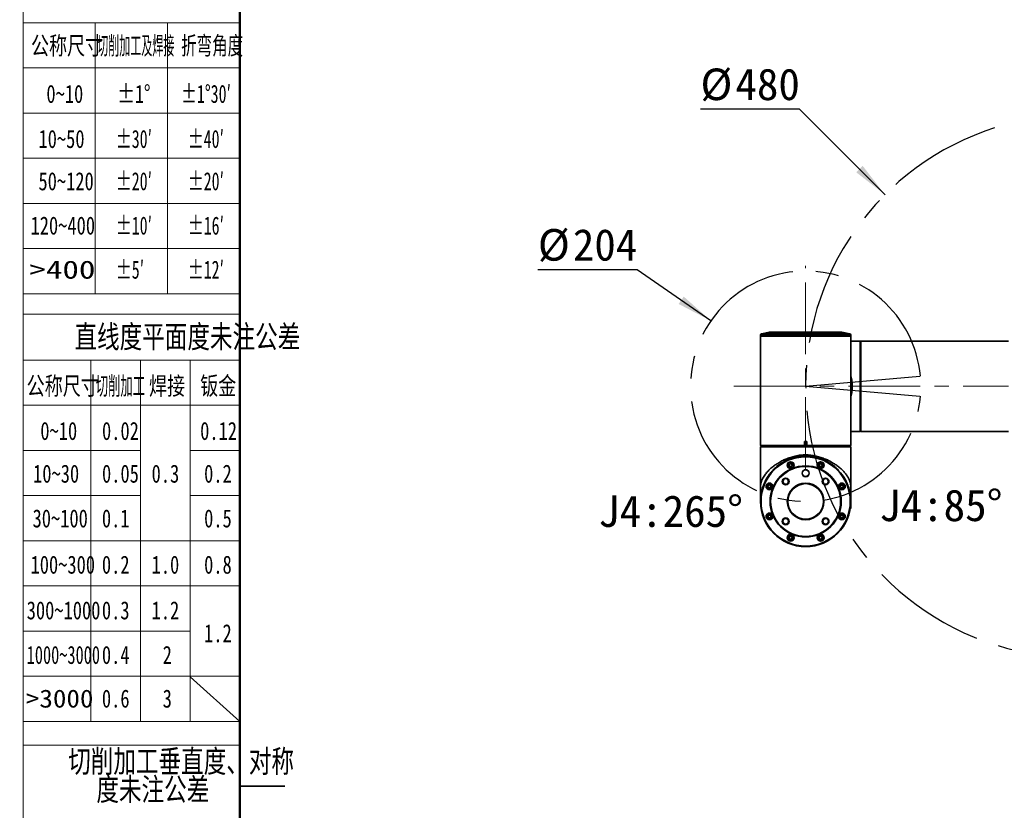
# Model space of a CAD drawing. Header units: millimetres. Extents: x -55 to 731, y 0 to 297.
# Tile 3 of 17: x 0 to 109, y 147 to 234. Entities that reach past the tile are written whole.
import ezdxf

# ---------------------------------------------------------------- set-up
doc = ezdxf.new("R2010")
doc.units = ezdxf.units.MM
doc.linetypes.add('CENTERX2', pattern=[20.32, 12.7, -2.54, 2.54, -2.54])
doc.layers.add('中心线层', color=6, linetype='CENTERX2', lineweight=25)
doc.layers.add('标注层', color=150, linetype='Continuous')
doc.styles.add('SLDTEXTSTYLE0', font='仿宋_GB2312')
doc.styles.add('SLDTEXTSTYLE10', font='HYSWLONGFANGSONG.TTF', dxfattribs={"width": 0.610825, "bigfont": 'bigfont'})
doc.styles.add('SLDTEXTSTYLE11', font='HYSWLONGFANGSONG.TTF', dxfattribs={"width": 1.790313})
doc.styles.add('SLDTEXTSTYLE12', font='HYSWLONGFANGSONG.TTF', dxfattribs={"width": 0.681959, "bigfont": 'bigfont'})
doc.styles.add('SLDTEXTSTYLE13', font='HYSWLONGFANGSONG.TTF', dxfattribs={"width": 0.884144})
doc.styles.add('SLDTEXTSTYLE3', font='HYSWLONGFANGSONG.TTF', dxfattribs={"bigfont": 'bigfont'})
doc.styles.add('SLDTEXTSTYLE4', font='HYSWLONGFANGSONG.TTF')
doc.styles.add('SLDTEXTSTYLE6', font='HYSWLONGFANGSONG.TTF', dxfattribs={"width": 0.968558})
doc.styles.add('SLDTEXTSTYLE8', font='HYSWLONGFANGSONG.TTF', dxfattribs={"width": 1.466704})
doc.styles.add('SLDTEXTSTYLE9', font='HYSWLONGFANGSONG.TTF', dxfattribs={"width": 0.858748, "bigfont": 'bigfont'})
doc.dimstyles.new('SLDDIMSTYLE0', dxfattribs={"dimtxt": 3.5, "dimasz": 4, "dimexe": 0, "dimexo": 0.0625, "dimgap": 0.875, "dimtad": 0, "dimtih": 1, "dimtoh": 1, "dimlfac": 8, "dimrnd": 1e-09, "dimzin": 12, "dimdsep": 46, "dimtxsty": 'SLDTEXTSTYLE0', "dimsah": 1, "dimcen": 0, "dimadec": 0, "dimazin": 3, "dimtfac": 1, "dimtdec": 3, "dimtofl": 0, "dimtmove": 0, "dimatfit": 3, "dimfxl": 0, "dimfrac": 2, "dimtolj": 1, "dimtzin": 12, "dimarcsym": 0})
doc.dimstyles.new('SLDDIMSTYLE1', dxfattribs={"dimtxt": 3.5, "dimasz": 4, "dimexe": 0, "dimexo": 0.0625, "dimgap": 0.875, "dimtad": 0, "dimtih": 1, "dimtoh": 1, "dimlfac": 8, "dimrnd": 1e-09, "dimzin": 12, "dimdsep": 46, "dimtxsty": 'SLDTEXTSTYLE0', "dimsah": 1, "dimcen": 0, "dimadec": 0, "dimazin": 3, "dimtfac": 1, "dimtdec": 3, "dimtofl": 0, "dimtmove": 0, "dimatfit": 3, "dimfxl": 0, "dimfrac": 2, "dimtolj": 1, "dimtzin": 12, "dimarcsym": 0})

# ---------------------------------------------------------------- blocks, each defined once
blk = doc.blocks.new('SW_NOTE_18')
at = {"layer": '标注层', "color": 0, "char_height": 2.5, "attachment_point": 2, "style": 'SLDTEXTSTYLE3'}
for s, insert in [('\\M+190D8\\M+18DED\\M+189C1\\M+18D48\\M+19082\\M+192BC\\M+19378\\M+18141对\\M+18FCC', (17.19, 3.22)), ('\\M+19378\\M+196A2\\M+1928D\\M+18CF6\\M+18DB7', (14.06, 0.11))]:
    blk.add_mtext(s, dxfattribs=dict(at, insert=insert))
blk = doc.blocks.new('_D_1')
at = {"layer": '标注层'}
for p, q in [((85.98, 224.42), (75, 224.42)), ((95.44, 214.96), (85.98, 224.42))]:
    blk.add_line(p, q, dxfattribs=at)
blk.add_solid([(95.44, 214.96), (92.96, 218.15), (92.25, 217.44)], dxfattribs=at)
at = {"layer": '标注层', "char_height": 3.5, "attachment_point": 1, "style": 'SLDTEXTSTYLE0'}
for s, insert in [('%%c', (75, 228.93)), ('480', (78.87, 228.93))]:
    blk.add_mtext(s, dxfattribs=dict(at, insert=insert))
blk = doc.blocks.new('_D_2')
at = {"layer": '标注层'}
for p, q in [((67.98, 206.65), (57, 206.65)), ((76.16, 201), (67.98, 206.65))]:
    blk.add_line(p, q, dxfattribs=at)
blk.add_solid([(76.16, 201), (73.15, 203.68), (72.59, 202.86)], dxfattribs=at)
at = {"layer": '标注层', "char_height": 3.5, "attachment_point": 1, "style": 'SLDTEXTSTYLE0'}
for s, insert in [('%%c', (57, 211.16)), ('204', (60.87, 211.16))]:
    blk.add_mtext(s, dxfattribs=dict(at, insert=insert))

msp = doc.modelspace()

# ---------------------------------------------------------------- linework, layer by layer
at = {"color": 7, "linetype": 'Continuous', "lineweight": 18}
msp.add_line((-0.0005, 297.3966), (-0.0005, 0.3966), dxfattribs=at)
at = {"color": 1, "linetype": 'Continuous', "lineweight": 18}
for p, q in [((-0.0005, 290.9894), (-0.0005, 0.3966)), ((7.993, 233.9946), (-0.0005, 233.9946)), ((7.993, 233.9946), (7.993, 203.9946)), ((7.993, 233.9946), (15.993, 233.9946)), ((15.993, 233.9946), (15.993, 203.9946)), ((15.993, 233.9946), (23.9959, 233.9946)), ((-0.0005, 228.9946), (23.9959, 228.9946)), ((-0.0005, 223.9946), (23.9959, 223.9946)), ((-0.0005, 218.9946), (23.9959, 218.9946)), ((-0.0005, 213.9946), (23.9959, 213.9946)), ((-0.0005, 208.9946), (23.9959, 208.9946)), ((-0.0005, 203.9946), (23.9959, 203.9946)), ((-0.0005, 201.7402), (23.9959, 201.7402)), ((7.4959, 196.6533), (-0.0005, 196.6533)), ((7.4959, 196.6533), (7.4959, 156.6533)), ((12.9959, 196.6533), (7.4959, 196.6533)), ((12.9959, 196.6533), (12.9959, 156.6533)), ((18.4959, 196.6533), (12.9959, 196.6533)), ((18.4959, 196.6533), (18.4959, 156.6533)), ((18.4959, 196.6533), (23.9959, 196.6533)), ((-0.0005, 191.6533), (23.9959, 191.6533)), ((-0.0005, 186.6533), (12.9959, 186.6533)), ((18.4959, 186.6533), (23.9959, 186.6533)), ((-0.0005, 181.6533), (12.9959, 181.6533)), ((18.4959, 181.6533), (23.9937, 181.6533)), ((-0.0005, 176.6533), (23.9959, 176.6533)), ((-0.0005, 171.6533), (23.9959, 171.6533)), ((-0.0048, 166.6533), (18.4959, 166.6533)), ((-0.0005, 161.6533), (23.9959, 161.6533)), ((18.4959, 161.5923), (23.9959, 156.6533)), ((-0.0005, 156.6533), (23.9959, 156.6533)), ((-0.0005, 154.0076), (23.9959, 154.0076))]:
    msp.add_line(p, q, dxfattribs=at)
at = {"color": 7, "linetype": 'Continuous', "lineweight": 50}
msp.add_line((23.9959, 5.9894), (23.9959, 290.9894), dxfattribs=at)
at = {"color": 7, "linetype": 'Continuous', "lineweight": 35}
for p, q in [((82.6291, 199.7467), (81.7472, 199.5483)), ((83.8382, 199.6828), (83.8404, 199.6758)), ((89.4635, 199.6738), (89.4622, 199.6827)), ((91.5521, 199.5483), (90.6702, 199.7467)), ((81.6497, 199.4264), (81.6497, 199.3139)), ((81.6497, 199.3139), (81.6497, 193.7514)), ((91.6497, 199.3139), (91.6497, 199.4264)), ((91.6497, 193.7514), (91.6497, 199.3139)), ((92.6868, 198.7514), (91.6497, 198.7514)), ((92.7493, 198.6889), (92.6868, 198.7514)), ((92.6868, 198.7514), (92.6868, 188.7529)), ((92.7497, 198.6889), (92.7493, 198.6889)), ((92.7493, 198.6889), (92.7493, 188.8153)), ((92.7497, 198.6889), (92.7497, 188.8153)), ((92.7747, 198.4389), (92.7497, 198.4389)), ((109.1247, 198.7514), (92.7747, 198.7514)), ((92.7747, 198.7514), (92.7747, 188.7514)), ((81.6497, 193.7514), (81.6497, 187.1892)), ((91.6497, 187.1892), (91.6497, 193.7514)), ((91.6497, 188.7514), (92.2747, 188.7514)), ((92.2747, 188.7514), (92.2747, 188.7529)), ((92.6868, 188.7529), (92.2747, 188.7529)), ((92.7103, 188.7764), (92.6868, 188.7529)), ((92.7103, 188.7764), (92.7493, 188.8153)), ((92.7493, 188.8153), (92.7497, 188.8153)), ((92.7497, 189.0639), (92.7747, 189.0639)), ((92.7747, 188.7514), (109.1247, 188.7514)), ((86.7753, 187.6264), (86.524, 187.6264)), ((86.524, 187.1892), (86.524, 187.6264)), ((86.524, 187.6264), (86.524, 187.1658)), ((86.7753, 187.6264), (86.7753, 187.1892)), ((86.7753, 187.1658), (86.7753, 187.6264)), ((81.6497, 187.1892), (81.7122, 187.1267)), ((81.6497, 187.1892), (86.524, 187.1892)), ((81.7122, 187.101), (81.6497, 187.0386)), ((81.6497, 187.0386), (81.6497, 181.0927)), ((81.7122, 187.1267), (81.7122, 187.1264)), ((81.7122, 187.1267), (86.5302, 187.1267)), ((81.7122, 187.1014), (81.7122, 187.101)), ((81.9622, 187.1264), (81.9622, 187.1014)), ((86.524, 187.1658), (86.524, 187.1892)), ((86.5302, 187.1267), (86.524, 187.1658)), ((86.5302, 187.1264), (86.5302, 187.1267)), ((86.7691, 187.1264), (86.5302, 187.1264)), ((86.7753, 187.1658), (86.7691, 187.1267)), ((86.7691, 187.1267), (86.7691, 187.1264)), ((91.5872, 187.1264), (86.7691, 187.1264)), ((86.7753, 187.1892), (91.6497, 187.1892)), ((86.7753, 187.1892), (86.7753, 187.1658)), ((91.3372, 187.1014), (91.3372, 187.1264)), ((91.5857, 187.101), (91.5857, 187.1014)), ((91.6247, 187.062), (91.5857, 187.101)), ((91.5872, 187.1267), (91.6497, 187.1892)), ((91.5872, 187.1264), (91.5872, 187.1267)), ((91.6481, 187.0386), (91.6247, 187.062)), ((91.6481, 186.6014), (91.6481, 187.0386)), ((91.6497, 186.6014), (91.6481, 186.6014)), ((91.6497, 181.4524), (91.6497, 186.6014)), ((85.9312, 185.9968), (85.8467, 185.9365)), ((86.0253, 186.0468), (86.0253, 185.9968)), ((87.2747, 185.9967), (87.2747, 186.0467)), ((87.4532, 185.9364), (87.3687, 185.9967)), ((84.8589, 185.141), (84.8137, 184.9664)), ((84.8137, 184.9664), (84.9424, 184.8399)), ((85.0328, 185.1892), (84.8589, 185.141)), ((84.9424, 184.8399), (85.1163, 184.8881)), ((85.1615, 185.0628), (85.0328, 185.1892)), ((85.1163, 184.8881), (85.1615, 185.0628)), ((88.3106, 185.1948), (88.1551, 185.1032)), ((88.1551, 185.1032), (88.1567, 184.9228)), ((88.1567, 184.9228), (88.3137, 184.8339)), ((88.4676, 185.1059), (88.3106, 185.1948)), ((88.3137, 184.8339), (88.4692, 184.9255)), ((88.4692, 184.9255), (88.4676, 185.1059)), ((82.5451, 182.8193), (82.4562, 182.6623)), ((82.4562, 182.6623), (82.5478, 182.5069)), ((82.7255, 182.8209), (82.5451, 182.8193)), ((82.5478, 182.5069), (82.7282, 182.5084)), ((82.8171, 182.6654), (82.7255, 182.8209)), ((82.7282, 182.5084), (82.8171, 182.6654)), ((90.6146, 182.8373), (90.4882, 182.7086)), ((90.4882, 182.7086), (90.5364, 182.5347)), ((90.5364, 182.5347), (90.7111, 182.4895)), ((90.7893, 182.7921), (90.6146, 182.8373)), ((90.7111, 182.4895), (90.8375, 182.6182)), ((90.8375, 182.6182), (90.7893, 182.7921)), ((81.6505, 181.0919), (81.6505, 181.0935)), ((81.651, 181.118), (81.651, 181.1156)), ((91.6451, 181.7198), (91.5848, 181.8043)), ((91.6488, 181.0936), (91.6488, 181.0921)), ((91.5847, 180.1979), (91.645, 180.2823)), ((82.5882, 179.5132), (82.4618, 179.3845)), ((82.4618, 179.3845), (82.51, 179.2106)), ((82.51, 179.2106), (82.6847, 179.1655)), ((82.7629, 179.468), (82.5882, 179.5132)), ((82.6847, 179.1655), (82.8111, 179.2941)), ((82.8111, 179.2941), (82.7629, 179.468)), ((90.5711, 179.4943), (90.4822, 179.3373)), ((90.4822, 179.3373), (90.5738, 179.1818)), ((90.7515, 179.4959), (90.5711, 179.4943)), ((90.5738, 179.1818), (90.7542, 179.1834)), ((90.8431, 179.3404), (90.7515, 179.4959)), ((90.7542, 179.1834), (90.8431, 179.3404)), ((84.9856, 177.1688), (84.8301, 177.0772)), ((84.8301, 177.0772), (84.8317, 176.8968)), ((84.8317, 176.8968), (84.9887, 176.8079)), ((85.1426, 177.0799), (84.9856, 177.1688)), ((84.9887, 176.8079), (85.1442, 176.8995)), ((85.1442, 176.8995), (85.1426, 177.0799)), ((88.183, 177.1146), (88.1378, 176.94)), ((88.1378, 176.94), (88.2665, 176.8135)), ((88.3569, 177.1628), (88.183, 177.1146)), ((88.2665, 176.8135), (88.4404, 176.8617)), ((88.4856, 177.0364), (88.3569, 177.1628)), ((88.4404, 176.8617), (88.4856, 177.0364)), ((28.9959, 149.4894), (23.9959, 149.4894))]:
    msp.add_line(p, q, dxfattribs=at)
at = {"color": 8, "linetype": 'Continuous', "lineweight": 35}
for p, q in [((90.6702, 199.7467), (89.4926, 199.7467)), ((81.651, 181.1197), (81.6505, 181.0959))]:
    msp.add_line(p, q, dxfattribs=at)
at = {"color": 8, "linetype": 'Continuous', "lineweight": 35, "flags": 128}
for points in [[(91.5521, 199.5483), (91.5507, 199.5483), (91.5174, 199.5483), (91.4401, 199.5483), (91.3193, 199.5483), (91.1563, 199.5483), (90.9524, 199.5483), (90.7096, 199.5483), (90.43, 199.5483), (90.1162, 199.5483), (89.771, 199.5483), (89.3975, 199.5483), (88.9991, 199.5483), (88.5795, 199.5483), (88.1424, 199.5483), (87.6917, 199.5483), (87.2317, 199.5483), (86.7663, 199.5483), (86.2999, 199.5483), (85.8367, 199.5483), (85.3808, 199.5483), (84.9364, 199.5483), (84.5076, 199.5483), (84.0981, 199.5483), (83.7117, 199.5483), (83.352, 199.5483), (83.0221, 199.5483), (82.7251, 199.5483), (82.4636, 199.5483), (82.24, 199.5483), (82.0563, 199.5483), (81.9143, 199.5483), (81.8151, 199.5483), (81.7597, 199.5483), (81.7472, 199.5483)], [(89.4926, 199.7467), (89.1799, 199.7467), (88.8394, 199.7467), (88.4749, 199.7467), (88.0905, 199.7467), (87.6902, 199.7467), (87.2786, 199.7467), (86.8601, 199.7467), (86.4392, 199.7467), (86.0207, 199.7467), (85.6091, 199.7467), (85.2088, 199.7467), (84.8244, 199.7467), (84.4599, 199.7467), (84.1195, 199.7467), (83.8067, 199.7467), (83.5251, 199.7467), (83.2778, 199.7467), (83.0673, 199.7467), (82.8962, 199.7467), (82.7661, 199.7467), (82.6786, 199.7467), (82.6346, 199.7467), (82.6291, 199.7467)], [(91.6497, 199.4264), (91.6442, 199.4264), (91.6003, 199.4264), (91.5129, 199.4264), (91.3827, 199.4264), (91.211, 199.4264), (90.9992, 199.4264), (90.7492, 199.4264), (90.4631, 199.4264), (90.1435, 199.4264), (89.7932, 199.4264), (89.4153, 199.4264), (89.0131, 199.4264), (88.5901, 199.4264), (88.1501, 199.4264), (87.6969, 199.4264), (87.2344, 199.4264), (86.7669, 199.4264), (86.2983, 199.4264), (85.8328, 199.4264), (85.3744, 199.4264), (84.9273, 199.4264), (84.4953, 199.4264), (84.0823, 199.4264), (83.6918, 199.4264), (83.3273, 199.4264), (82.992, 199.4264), (82.6888, 199.4264), (82.4205, 199.4264), (82.1893, 199.4264), (81.9973, 199.4264), (81.8462, 199.4264), (81.7373, 199.4264), (81.6716, 199.4264), (81.6497, 199.4264), (81.6497, 199.4264)]]:
    msp.add_lwpolyline(points, dxfattribs=at)
at = {"color": 7, "linetype": 'Continuous', "lineweight": 35, "flags": 128}
for points in [[(90.6427, 199.7498), (90.6193, 199.7498), (90.5494, 199.7498), (90.4337, 199.7498), (90.2737, 199.7498), (90.0712, 199.7498), (89.8285, 199.7498), (89.5486, 199.7498), (89.2347, 199.7498), (88.8905, 199.7498), (88.52, 199.7498), (88.1276, 199.7498), (87.7179, 199.7498), (87.2957, 199.7498), (86.8658, 199.7498), (86.4335, 199.7498), (86.0037, 199.7498), (85.5814, 199.7498), (85.1717, 199.7498), (84.7793, 199.7498), (84.4088, 199.7498), (84.0646, 199.7498), (83.7507, 199.7498), (83.4708, 199.7498), (83.2282, 199.7498), (83.0256, 199.7498), (82.8656, 199.7498), (82.7499, 199.7498), (82.68, 199.7498), (82.6566, 199.7498)], [(83.2633, 199.5839), (83.2368, 199.5646), (83.2263, 199.5559)], [(90.0761, 199.5532), (90.0626, 199.5646), (90.0361, 199.5838)], [(91.6497, 199.3139), (91.6442, 199.3139), (91.6003, 199.3139), (91.5129, 199.3139), (91.3827, 199.3139), (91.211, 199.3139), (90.9992, 199.3139), (90.7492, 199.3139), (90.4631, 199.3139), (90.1435, 199.3139), (89.7932, 199.3139), (89.4153, 199.3139), (89.0131, 199.3139), (88.5901, 199.3139), (88.1501, 199.3139), (87.6969, 199.3139), (87.2344, 199.3139), (86.7669, 199.3139), (86.2983, 199.3139), (85.8328, 199.3139), (85.3744, 199.3139), (84.9273, 199.3139), (84.4953, 199.3139), (84.0823, 199.3139), (83.6918, 199.3139), (83.3273, 199.3139), (82.992, 199.3139), (82.6888, 199.3139), (82.4205, 199.3139), (82.1893, 199.3139), (81.9973, 199.3139), (81.8462, 199.3139), (81.7373, 199.3139), (81.6716, 199.3139), (81.6497, 199.3139), (81.6497, 199.3139)], [(91.6497, 199.3139), (91.6277, 199.3139), (91.562, 199.3139), (91.4531, 199.3139), (91.302, 199.3139), (91.11, 199.3139), (90.8788, 199.3139), (90.6105, 199.3139), (90.3073, 199.3139), (89.972, 199.3139), (89.6075, 199.3139), (89.217, 199.3139), (88.804, 199.3139), (88.372, 199.3139), (87.9249, 199.3139), (87.4665, 199.3139), (87.001, 199.3139), (86.5324, 199.3139), (86.0649, 199.3139), (85.6025, 199.3139), (85.1492, 199.3139), (84.7092, 199.3139), (84.2862, 199.3139), (83.884, 199.3139), (83.5061, 199.3139), (83.1558, 199.3139), (82.8362, 199.3139), (82.5502, 199.3139), (82.3001, 199.3139), (82.0883, 199.3139), (81.9166, 199.3139), (81.7864, 199.3139), (81.699, 199.3139), (81.6552, 199.3139), (81.6497, 199.3139)], [(91.6481, 187.0386), (91.6135, 187.0386), (91.5341, 187.0386), (91.4105, 187.0386), (91.2438, 187.0386), (91.0355, 187.0386), (90.7876, 187.0386), (90.5022, 187.0386), (90.182, 187.0386), (89.8299, 187.0386), (89.4489, 187.0386), (89.0427, 187.0386), (88.6148, 187.0386), (88.1691, 187.0386), (87.7097, 187.0386), (87.2407, 187.0386), (86.7663, 187.0386), (86.2909, 187.0386), (85.8188, 187.0386), (85.3541, 187.0386), (84.9012, 187.0386), (84.4641, 187.0386), (84.0467, 187.0386), (83.6529, 187.0386), (83.2863, 187.0386), (82.95, 187.0386), (82.6472, 187.0386), (82.3806, 187.0386), (82.1526, 187.0386), (81.9653, 187.0386), (81.8204, 187.0386), (81.7192, 187.0386), (81.6625, 187.0386), (81.6497, 187.0386)], [(81.7122, 187.1264), (81.7352, 187.1264), (81.8041, 187.1264), (81.9183, 187.1264), (82.0767, 187.1264), (82.2777, 187.1264), (82.5196, 187.1264), (82.8, 187.1264), (83.1163, 187.1264), (83.4657, 187.1264), (83.8448, 187.1264), (84.25, 187.1264), (84.6777, 187.1264), (85.1238, 187.1264), (85.5841, 187.1264), (86.0544, 187.1264), (86.5302, 187.1264)], [(91.5857, 187.1014), (91.552, 187.1014), (91.4739, 187.1014), (91.3522, 187.1014), (91.1879, 187.1014), (90.9825, 187.1014), (90.7378, 187.1014), (90.4562, 187.1014), (90.1401, 187.1014), (89.7924, 187.1014), (89.4162, 187.1014), (89.015, 187.1014), (88.5924, 187.1014), (88.1522, 187.1014), (87.6984, 187.1014), (87.2351, 187.1014), (86.7665, 187.1014), (86.2968, 187.1014), (85.8304, 187.1014), (85.3713, 187.1014), (84.9238, 187.1014), (84.492, 187.1014), (84.0797, 187.1014), (83.6906, 187.1014), (83.3284, 187.1014), (82.9962, 187.1014), (82.6971, 187.1014), (82.4337, 187.1014), (82.2086, 187.1014), (82.0236, 187.1014), (81.8805, 187.1014), (81.7806, 187.1014), (81.7248, 187.1014), (81.7122, 187.1014)], [(91.5857, 187.101), (91.552, 187.101), (91.4739, 187.101), (91.3522, 187.101), (91.1879, 187.101), (90.9825, 187.101), (90.7378, 187.101), (90.4562, 187.101), (90.1401, 187.101), (89.7924, 187.101), (89.4162, 187.101), (89.015, 187.101), (88.5924, 187.101), (88.1522, 187.101), (87.6984, 187.101), (87.2351, 187.101), (86.7665, 187.101), (86.2968, 187.101), (85.8304, 187.101), (85.3713, 187.101), (84.9238, 187.101), (84.492, 187.101), (84.0797, 187.101), (83.6906, 187.101), (83.3284, 187.101), (82.9962, 187.101), (82.6971, 187.101), (82.4337, 187.101), (82.2086, 187.101), (82.0236, 187.101), (81.8805, 187.101), (81.7806, 187.101), (81.7248, 187.101), (81.7122, 187.101)], [(86.7691, 187.1267), (87.2449, 187.1267), (87.7152, 187.1267), (88.1755, 187.1267), (88.6216, 187.1267), (89.0493, 187.1267), (89.4545, 187.1267), (89.8336, 187.1267), (90.183, 187.1267), (90.4993, 187.1267), (90.7798, 187.1267), (91.0216, 187.1267), (91.2227, 187.1267), (91.381, 187.1267), (91.4952, 187.1267), (91.5641, 187.1267), (91.5872, 187.1267)], [(86.4353, 185.9968), (86.3439, 185.9968), (86.1918, 185.9968), (86.0685, 185.9968), (85.9817, 185.9968), (85.9369, 185.9968), (85.9312, 185.9968)], [(87.2747, 186.0467), (87.2515, 186.0467), (87.1837, 186.0467), (87.0763, 186.0467), (86.9374, 186.0467), (86.7771, 186.0467), (86.6073, 186.0468), (86.4408, 186.0468), (86.2897, 186.0468), (86.1654, 186.0468), (86.077, 186.0468), (86.0311, 186.0468), (86.0253, 186.0468)], [(87.3687, 185.9967), (87.3461, 185.9967), (87.2798, 185.9967), (87.1739, 185.9967), (87.0351, 185.9967), (86.8721, 185.9967), (86.8646, 185.9967)], [(91.645, 181.0713), (91.6451, 181.1357), (91.6451, 181.3071), (91.6451, 181.4592), (91.6451, 181.5825), (91.6451, 181.6693), (91.6451, 181.7141), (91.6451, 181.7198)], [(91.645, 180.2823), (91.645, 180.3049), (91.645, 180.3712), (91.645, 180.4771), (91.645, 180.6159), (91.645, 180.779), (91.645, 180.9559), (91.645, 180.9713)]]:
    msp.add_lwpolyline(points, dxfattribs=at)
at = {"color": 7, "linetype": 'Continuous', "lineweight": 35}
for centre, radius in [((86.6497, 181.0014), 5), ((86.6497, 181.0014), 4.9375), ((84.9876, 185.0146), 0.375), ((84.9876, 185.0146), 0.3438), ((88.3122, 185.0144), 0.375), ((88.3122, 185.0144), 0.3437), ((86.6497, 181.0014), 3.9375), ((86.6497, 181.0014), 3.875), ((86.6498, 184.1264), 0.3938), ((86.6498, 184.1264), 0.375), ((84.4401, 183.2112), 0.375), ((84.4401, 183.2112), 0.3125), ((88.8595, 183.2109), 0.375), ((88.8595, 183.2109), 0.3125), ((82.6367, 182.6639), 0.375), ((82.6367, 182.6639), 0.3437), ((86.6497, 181.0014), 2.0313), ((86.6497, 181.0014), 1.9687), ((90.6629, 182.6634), 0.375), ((90.6629, 182.6634), 0.3437), ((82.6365, 179.3393), 0.375), ((82.6365, 179.3393), 0.3438), ((84.4398, 178.7918), 0.375), ((84.4398, 178.7918), 0.3125), ((88.8592, 178.7915), 0.375), ((88.8592, 178.7915), 0.3125), ((90.6627, 179.3388), 0.375), ((90.6627, 179.3388), 0.3437), ((84.9871, 176.9884), 0.375), ((84.9871, 176.9884), 0.3437), ((88.3117, 176.9882), 0.375), ((88.3117, 176.9882), 0.3437)]:
    msp.add_circle(centre, radius, dxfattribs=at)
for centre, radius, start, end in [((81.7747, 199.4264), 0.125, 102.680377, 179.999994), ((82.6566, 199.6248), 0.125, 89.999994, 102.680377), ((90.6427, 199.6248), 0.125, 77.31961, 89.999994), ((91.5247, 199.4264), 0.125, 359.999994, 77.31961), ((84.9876, 185.0146), 0.1563, 165.496581, 225.496581), ((84.9876, 185.0146), 0.1563, 105.496581, 165.496581), ((84.9876, 185.0146), 0.1563, 225.496581, 285.496581), ((84.9876, 185.0146), 0.1563, 45.496581, 105.496581), ((84.9876, 185.0146), 0.1563, 285.496581, 345.496581), ((84.9876, 185.0146), 0.1563, 345.496581, 45.496581), ((88.3122, 185.0144), 0.1563, 120.496581, 180.496581), ((88.3122, 185.0144), 0.1563, 180.496581, 240.496581), ((88.3122, 185.0144), 0.1563, 60.496581, 120.496581), ((88.3122, 185.0144), 0.1563, 240.496581, 300.496581), ((88.3122, 185.0144), 0.1563, 0.496581, 60.496581), ((88.3122, 185.0144), 0.1563, 300.496581, 0.496581), ((82.6367, 182.6639), 0.1563, 150.496581, 210.496581), ((82.6367, 182.6639), 0.1563, 90.496581, 150.496581), ((82.6367, 182.6639), 0.1563, 210.496581, 270.496581), ((82.6367, 182.6639), 0.1563, 30.496581, 90.496581), ((82.6367, 182.6639), 0.1563, 270.496581, 330.496581), ((82.6367, 182.6639), 0.1563, 330.496581, 30.496581), ((90.6629, 182.6634), 0.1562, 135.496581, 195.496581), ((90.6629, 182.6634), 0.1562, 195.496581, 255.496581), ((90.6629, 182.6634), 0.1562, 75.496581, 135.496581), ((90.6629, 182.6634), 0.1562, 255.496581, 315.496581), ((90.6629, 182.6634), 0.1562, 15.496581, 75.496581), ((90.6629, 182.6634), 0.1562, 315.496581, 15.496581), ((86.67, 181.0014), 5, 354.264613, 5.728549), ((82.6365, 179.3393), 0.1563, 135.496581, 195.496581), ((82.6365, 179.3393), 0.1563, 195.496581, 255.496581), ((82.6365, 179.3393), 0.1563, 75.496581, 135.496581), ((82.6365, 179.3393), 0.1563, 255.496581, 315.496581), ((82.6365, 179.3393), 0.1563, 15.496581, 75.496581), ((82.6365, 179.3393), 0.1563, 315.496581, 15.496581), ((90.6627, 179.3388), 0.1562, 150.496581, 210.496581), ((90.6627, 179.3388), 0.1562, 90.496581, 150.496581), ((90.6627, 179.3388), 0.1562, 210.496581, 270.496581), ((90.6627, 179.3388), 0.1562, 30.496581, 90.496581), ((90.6627, 179.3388), 0.1562, 270.496581, 330.496581), ((90.6627, 179.3388), 0.1562, 330.496581, 30.496581), ((84.9871, 176.9884), 0.1562, 120.496581, 180.496581), ((84.9871, 176.9884), 0.1562, 180.496581, 240.496581), ((84.9871, 176.9884), 0.1562, 60.496581, 120.496581), ((84.9871, 176.9884), 0.1562, 240.496581, 300.496581), ((84.9871, 176.9884), 0.1562, 0.496581, 60.496581), ((84.9871, 176.9884), 0.1562, 300.496581, 0.496581), ((88.3117, 176.9882), 0.1562, 165.496581, 225.496581), ((88.3117, 176.9882), 0.1562, 105.496581, 165.496581), ((88.3117, 176.9882), 0.1562, 225.496581, 285.496581), ((88.3117, 176.9882), 0.1562, 45.496581, 105.496581), ((88.3117, 176.9882), 0.1563, 285.496581, 345.496581), ((88.3117, 176.9882), 0.1563, 345.496581, 45.496581)]:
    msp.add_arc(centre, radius, start, end, dxfattribs=at)
for points, knots in [([(83.1656, 199.6278), (83.1537, 199.6236), (83.1181, 199.6109), (83.0761, 199.5898), (83.0621, 199.5681), (83.0947, 199.5533), (83.1686, 199.5475), (83.2744, 199.551), (83.4003, 199.5632), (83.5334, 199.5831), (83.6398, 199.605), (83.7057, 199.6222), (83.7367, 199.6314), (83.7536, 199.6368), (83.7744, 199.6438), (83.8123, 199.658), (83.8548, 199.6806), (83.8683, 199.7048), (83.8352, 199.7222), (83.7606, 199.7289), (83.655, 199.7246), (83.5299, 199.7103), (83.3978, 199.6878), (83.2669, 199.659), (83.2001, 199.6384), (83.1656, 199.6278)], [0, 0, 0, 0, 0.02329534, 0.07025398, 0.12519523, 0.1791272, 0.23195571, 0.2840706, 0.33608672, 0.38862848, 0.44215175, 0.47066781, 0.48532979, 0.49271486, 0.50011426, 0.52340748, 0.57036036, 0.62567456, 0.67998961, 0.73285319, 0.78463376, 0.83627512, 0.88873707, 0.9425593, 1, 1, 1, 1]), ([(83.0973, 199.5586), (83.096, 199.5607), (83.0912, 199.5687), (83.1226, 199.5877), (83.1674, 199.6067), (83.2089, 199.621), (83.2588, 199.6367), (83.3485, 199.6602), (83.4733, 199.6858), (83.602, 199.7047), (83.7123, 199.7131), (83.7964, 199.7109), (83.8214, 199.7013), (83.8339, 199.6965)], [0, 0, 0, 0, 0.03899906, 0.15348148, 0.24528699, 0.27044911, 0.32270405, 0.42809161, 0.54771006, 0.66511027, 0.77895465, 0.88985674, 1, 1, 1, 1]), ([(89.5541, 199.7272), (89.541, 199.7269), (89.5012, 199.7263), (89.4533, 199.7185), (89.4307, 199.7008), (89.4513, 199.6752), (89.515, 199.6454), (89.6165, 199.6147), (89.7445, 199.5869), (89.8826, 199.5652), (90.012, 199.5519), (90.1002, 199.5483), (90.1664, 199.5499), (90.2152, 199.5562), (90.2374, 199.5716), (90.2165, 199.5947), (90.1527, 199.6229), (90.0516, 199.6537), (89.924, 199.6835), (89.7861, 199.7079), (89.6547, 199.7241), (89.5868, 199.7262), (89.5541, 199.7272)], [0, 0, 0, 0, 0.02330946, 0.07034177, 0.12230422, 0.17538094, 0.2298381, 0.2852521, 0.34080268, 0.39567744, 0.44943555, 0.50000112, 0.52330946, 0.57033543, 0.62256041, 0.6755322, 0.72959114, 0.7846724, 0.84026822, 0.89553502, 0.94965458, 1, 1, 1, 1]), ([(89.4607, 199.6927), (89.4711, 199.6984), (89.4904, 199.7089), (89.5522, 199.7124), (89.6244, 199.7106), (89.7143, 199.7025), (89.8357, 199.684), (89.96, 199.6581), (90.0716, 199.6282), (90.1604, 199.5972), (90.1863, 199.5796), (90.1992, 199.5708)], [0, 0, 0, 0, 0.121487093, 0.226031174, 0.280724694, 0.391184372, 0.507444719, 0.626707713, 0.749496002, 0.874645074, 1, 1, 1, 1]), ([(91.6497, 194.9675), (91.6564, 194.9437), (91.7136, 194.7411), (91.7838, 194.3333), (91.8062, 193.9458), (91.8174, 193.7514)], [0, 0, 0, 0, 0.06204606, 0.52920105, 1, 1, 1, 1]), ([(91.6497, 193.8502), (91.6497, 193.8484), (91.6506, 193.8153), (91.6513, 193.7689), (91.65, 193.7245), (91.6497, 193.7113)], [0, 0, 0, 0, 0.038982, 0.71482559, 1, 1, 1, 1]), ([(91.8174, 193.7514), (91.8064, 193.5559), (91.7845, 193.1648), (91.7125, 192.7719), (91.6626, 192.5792), (91.6603, 192.57)], [0, 0, 0, 0, 0.48765712, 0.97546595, 1, 1, 1, 1]), ([(81.651, 181.8765), (81.6508, 181.9247), (81.6505, 182.0202), (81.6502, 182.1652), (81.6501, 182.3107), (81.6504, 182.4569), (81.6512, 182.5719), (81.653, 182.6528), (81.655, 182.7097), (81.6584, 182.7662), (81.6636, 182.8252), (81.6723, 182.8955), (81.6865, 182.9768), (81.7096, 183.0765), (81.7353, 183.1635), (81.7601, 183.2362), (81.7792, 183.2879), (81.8007, 183.3417), (81.8241, 183.3964), (81.8595, 183.4737), (81.9269, 183.6087), (82.0389, 183.7988), (82.1829, 184.0038), (82.3344, 184.1927), (82.487, 184.3625), (82.6482, 184.5244), (82.8171, 184.6791), (82.9957, 184.8284), (83.183, 184.9712), (83.3672, 185.1003), (83.5654, 185.2285), (83.7838, 185.3576), (84.0142, 185.4804), (84.2364, 185.5877), (84.5455, 185.7235), (84.9619, 185.8778), (85.5037, 186.0286), (86.0662, 186.1377), (86.4547, 186.1586), (86.6497, 186.1691)], [0, 0, 0, 0, 0.01570797, 0.03113096, 0.04680762, 0.06242296, 0.07806019, 0.08565023, 0.09376962, 0.1024813, 0.1129252, 0.12514984, 0.14296352, 0.16304122, 0.18782773, 0.19829171, 0.2091983, 0.22054758, 0.23233959, 0.24370233, 0.26927029, 0.3166616, 0.36197842, 0.39686199, 0.43475585, 0.46922221, 0.50026283, 0.53521216, 0.5681402, 0.59729255, 0.62540382, 0.66046154, 0.69396457, 0.72227485, 0.74995218, 0.81402398, 0.87522933, 0.9373721, 1, 1, 1, 1]), ([(82.5046, 183.7954), (82.528, 183.8315), (82.6069, 183.953), (82.7547, 184.1435), (82.9399, 184.3616), (83.1228, 184.5531), (83.2993, 184.7204), (83.5109, 184.903), (83.7564, 185.0916), (84.0483, 185.281), (84.2461, 185.399), (84.3545, 185.4506), (84.361, 185.4537)], [0, 0, 0, 0, 0.05302095, 0.17882837, 0.29504286, 0.40172037, 0.49896562, 0.58691057, 0.73474328, 0.86383149, 0.9917647, 1, 1, 1, 1]), ([(84.7481, 185.6257), (84.7862, 185.6414), (84.8581, 185.6712), (84.9331, 185.7026), (84.9709, 185.7182), (84.9751, 185.72), (84.9762, 185.7204), (84.9765, 185.7205), (84.9765, 185.7206), (84.9766, 185.7206), (84.9766, 185.7206)], [0, 0, 0, 0, 0.49995499, 0.9434497, 0.98545297, 0.99615045, 0.99892481, 0.99967374, 0.99996589, 1, 1, 1, 1]), ([(88.3227, 185.7206), (88.2781, 185.7388), (88.1894, 185.775), (88.0555, 185.8256), (87.9256, 185.8716), (87.7943, 185.915), (87.6564, 185.9572), (87.5001, 186.0001), (87.352, 186.0354), (87.2101, 186.0642), (87.0786, 186.0864), (86.937, 186.1041), (86.7931, 186.1153), (86.6036, 186.1205), (86.3661, 186.1079), (86.0799, 186.0655), (85.7913, 186.0002), (85.5119, 185.919), (85.239, 185.8259), (85.066, 185.7565), (84.9766, 185.7206)], [0, 0, 0, 0, 0.04202909, 0.08359323, 0.12466942, 0.16200298, 0.20377764, 0.24992506, 0.30256323, 0.33562822, 0.37516921, 0.41787551, 0.45880867, 0.49966605, 0.58141587, 0.66350309, 0.74936085, 0.83742266, 0.91599734, 1, 1, 1, 1]), ([(86.6497, 186.1691), (86.8454, 186.1585), (87.237, 186.1374), (87.7083, 186.0453), (88.0693, 185.9526), (88.3316, 185.8736), (88.5919, 185.7835), (88.8357, 185.6875), (89.0632, 185.5876), (89.2865, 185.4798), (89.518, 185.3562), (89.7371, 185.2265), (89.9357, 185.0979), (90.12, 184.9686), (90.3072, 184.8256), (90.5423, 184.6285), (90.801, 184.3808), (91.0593, 184.0839), (91.273, 183.785), (91.4079, 183.5443), (91.4875, 183.3698), (91.5364, 183.2471), (91.5759, 183.1277), (91.6074, 183.0047), (91.6263, 182.9029), (91.638, 182.8069), (91.6445, 182.7143), (91.6479, 182.6), (91.6489, 182.4612), (91.6492, 182.3145), (91.6491, 182.1184), (91.6486, 181.9733), (91.6483, 181.8765)], [0, 0, 0, 0, 0.0628876, 0.12579423, 0.15581623, 0.18650612, 0.21790073, 0.2500321, 0.2778351, 0.30627765, 0.3399529, 0.37520363, 0.40335318, 0.43255164, 0.4655029, 0.50048815, 0.56300974, 0.62500206, 0.68690648, 0.74917524, 0.7744331, 0.7965051, 0.82689805, 0.85037527, 0.87440845, 0.89011264, 0.90575376, 0.92143416, 0.93709948, 0.95282247, 0.96854403, 1, 1, 1, 1]), ([(88.3227, 185.7206), (88.3227, 185.7206), (88.3227, 185.7206), (88.3228, 185.7205), (88.3231, 185.7204), (88.3242, 185.72), (88.3282, 185.7183), (88.3442, 185.7117), (88.3812, 185.6963), (88.4531, 185.6663), (88.5131, 185.6415), (88.5511, 185.6257)], [0, 0, 0, 0, 0.00012789, 0.00032941, 0.00107841, 0.00381489, 0.01415696, 0.05446987, 0.21351605, 0.50019417, 1, 1, 1, 1]), ([(84.7251, 184.8599), (84.7105, 184.8913), (84.6851, 184.9458), (84.6802, 185.0355), (84.6976, 185.1236), (84.7424, 185.203), (84.8086, 185.2659), (84.8853, 185.3061), (84.975, 185.3246), (85.0344, 185.3146), (85.0639, 185.3095)], [0, 0, 0, 0, 0.14344421, 0.25006498, 0.3703118, 0.51619759, 0.62424662, 0.74935959, 0.87514366, 1, 1, 1, 1]), ([(84.9113, 184.7196), (84.8733, 184.7337), (84.7973, 184.762), (84.7491, 184.8273), (84.7251, 184.8599)], [0, 0, 0, 0, 0.49998795, 1, 1, 1, 1]), ([(85.2502, 185.1692), (85.2618, 185.1455), (85.2872, 185.0938), (85.2967, 185.0043), (85.2798, 184.9129), (85.2375, 184.833), (85.1738, 184.7676), (85.0933, 184.7239), (85.0011, 184.7044), (84.9412, 184.7145), (84.9113, 184.7196)], [0, 0, 0, 0, 0.11005446, 0.24033272, 0.36896284, 0.49519544, 0.61340075, 0.7470122, 0.87395968, 1, 1, 1, 1]), ([(85.0639, 185.3095), (85.0989, 185.2964), (85.1541, 185.2757), (85.2145, 185.222), (85.2383, 185.1868), (85.2502, 185.1692)], [0, 0, 0, 0, 0.46606209, 0.73335334, 1, 1, 1, 1]), ([(88.0496, 184.8597), (88.0339, 184.8945), (88.0089, 184.9495), (88.0056, 185.0323), (88.0191, 185.113), (88.0642, 185.204), (88.1535, 185.2837), (88.267, 185.3234), (88.3684, 185.3184), (88.4446, 185.2912), (88.5152, 185.2489), (88.5514, 185.2003), (88.5747, 185.169)], [0, 0, 0, 0, 0.11866445, 0.18802222, 0.25737756, 0.3751125, 0.50002868, 0.62483946, 0.74445787, 0.81142806, 0.87852937, 1, 1, 1, 1]), ([(88.5747, 185.169), (88.5905, 185.1343), (88.6155, 185.0793), (88.6187, 184.9964), (88.6052, 184.9157), (88.5602, 184.8247), (88.4709, 184.745), (88.3573, 184.7053), (88.256, 184.7103), (88.1798, 184.7375), (88.1092, 184.7798), (88.073, 184.8284), (88.0496, 184.8597)], [0, 0, 0, 0, 0.11866224, 0.18802026, 0.25737552, 0.3751109, 0.50003272, 0.62483659, 0.74445544, 0.81142588, 0.87853409, 1, 1, 1, 1]), ([(89.8278, 184.8671), (89.9259, 184.7837), (90.087, 184.6468), (90.2273, 184.4941), (90.2822, 184.4344)], [0, 0, 0, 0, 0.608979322, 1, 1, 1, 1]), ([(81.6522, 182.618), (81.6522, 182.5919), (81.6522, 182.4764), (81.6522, 182.2959), (81.6522, 182.0935), (81.6523, 181.8808), (81.6522, 181.6834), (81.652, 181.4952), (81.6519, 181.3477), (81.6518, 181.2178), (81.6517, 181.1686), (81.6516, 181.1436)], [0, 0, 0, 0, 0.0370554, 0.1638541, 0.26461568, 0.34703728, 0.50953438, 0.61249942, 0.73010054, 0.8629483, 1, 1, 1, 1]), ([(81.6522, 182.6305), (81.6522, 182.5255), (81.6523, 182.2835), (81.6523, 181.9416), (81.6524, 181.6277), (81.6524, 181.3901), (81.6525, 181.2336), (81.6525, 181.1947), (81.6525, 181.1781)], [0, 0, 0, 0, 0.14666072, 0.3377033, 0.5208501, 0.69822057, 0.87156077, 1, 1, 1, 1]), ([(82.3741, 182.5093), (82.3578, 182.546), (82.3251, 182.6195), (82.3347, 182.742), (82.3858, 182.8538), (82.45, 182.9022), (82.482, 182.9264)], [0, 0, 0, 0, 0.24994758, 0.50019321, 0.75018981, 1, 1, 1, 1]), ([(82.7913, 182.4013), (82.7546, 182.385), (82.6811, 182.3524), (82.5587, 182.362), (82.4468, 182.413), (82.3984, 182.4771), (82.3741, 182.5093)], [0, 0, 0, 0, 0.249887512, 0.49998625, 0.749534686, 1, 1, 1, 1]), ([(82.482, 182.9264), (82.5167, 182.9422), (82.5717, 182.9672), (82.6546, 182.9704), (82.7351, 182.9568), (82.8281, 182.9129), (82.875, 182.8506), (82.8992, 182.8185)], [0, 0, 0, 0, 0.237308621, 0.376012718, 0.51472479, 0.750177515, 1, 1, 1, 1]), ([(82.8992, 182.8185), (82.9155, 182.7819), (82.9475, 182.7101), (82.9404, 182.6075), (82.9135, 182.5315), (82.8712, 182.4609), (82.8226, 182.4247), (82.7913, 182.4013)], [0, 0, 0, 0, 0.24962953, 0.4888798, 0.62283322, 0.7570474, 1, 1, 1, 1]), ([(90.4003, 182.5088), (90.3854, 182.5412), (90.3612, 182.5939), (90.3553, 182.6746), (90.3637, 182.718), (90.3679, 182.7397)], [0, 0, 0, 0, 0.44499592, 0.7229676, 1, 1, 1, 1]), ([(90.3679, 182.7397), (90.3779, 182.7682), (90.3981, 182.8255), (90.4587, 182.8953), (90.5351, 182.945), (90.6239, 182.9702), (90.7152, 182.9682), (90.8021, 182.9392), (90.8757, 182.8889), (90.9094, 182.8409), (90.9254, 182.818)], [0, 0, 0, 0, 0.125873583, 0.252870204, 0.37903448, 0.503710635, 0.634315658, 0.755644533, 0.883677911, 1, 1, 1, 1]), ([(90.9578, 182.5871), (90.9479, 182.5588), (90.9279, 182.5019), (90.8679, 182.4323), (90.7914, 182.382), (90.7042, 182.3572), (90.6141, 182.3582), (90.5287, 182.3851), (90.4524, 182.4354), (90.4177, 182.4843), (90.4003, 182.5088)], [0, 0, 0, 0, 0.12491433, 0.25103746, 0.37703981, 0.50437948, 0.62504791, 0.74995386, 0.87517603, 1, 1, 1, 1]), ([(90.9254, 182.818), (90.9349, 182.7994), (90.9539, 182.7622), (90.9719, 182.6835), (90.9634, 182.6248), (90.9578, 182.5871)], [0, 0, 0, 0, 0.26218891, 0.524990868, 1, 1, 1, 1]), ([(91.6468, 181.1782), (91.6468, 181.1947), (91.6468, 181.2337), (91.6469, 181.3901), (91.6469, 181.6277), (91.647, 181.9416), (91.647, 182.2823), (91.6471, 182.523), (91.6471, 182.6268)], [0, 0, 0, 0, 0.12846498, 0.30215385, 0.47988111, 0.66339631, 0.85482317, 1, 1, 1, 1]), ([(91.6477, 181.1505), (91.6477, 181.1568), (91.6476, 181.1828), (91.6475, 181.3563), (91.6474, 181.6605), (91.6473, 182.0778), (91.6472, 182.4154), (91.6472, 182.6014), (91.6472, 182.6158)], [0, 0, 0, 0, 0.06840916, 0.28539175, 0.50738266, 0.73743513, 0.97967807, 1, 1, 1, 1]), ([(82.3739, 179.1847), (82.359, 179.2171), (82.3348, 179.2698), (82.3289, 179.3505), (82.3373, 179.3939), (82.3415, 179.4156)], [0, 0, 0, 0, 0.444999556, 0.722969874, 1, 1, 1, 1]), ([(82.3415, 179.4156), (82.3515, 179.4441), (82.3717, 179.5014), (82.4323, 179.5713), (82.5087, 179.621), (82.5975, 179.6461), (82.6888, 179.6441), (82.7757, 179.6151), (82.8493, 179.5648), (82.883, 179.5168), (82.899, 179.4939)], [0, 0, 0, 0, 0.12587578, 0.25286951, 0.3790346, 0.50371112, 0.63431661, 0.75565087, 0.88368046, 1, 1, 1, 1]), ([(82.9314, 179.263), (82.9215, 179.2347), (82.9015, 179.1778), (82.8415, 179.1082), (82.765, 179.0579), (82.6778, 179.0331), (82.5877, 179.0341), (82.5023, 179.061), (82.426, 179.1113), (82.3913, 179.1602), (82.3739, 179.1847)], [0, 0, 0, 0, 0.124913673, 0.251036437, 0.377042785, 0.504377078, 0.62505037, 0.749950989, 0.875172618, 1, 1, 1, 1]), ([(82.899, 179.4939), (82.9085, 179.4754), (82.9275, 179.4381), (82.9455, 179.3594), (82.937, 179.3008), (82.9314, 179.263)], [0, 0, 0, 0, 0.26220036, 0.52499542, 1, 1, 1, 1]), ([(90.4001, 179.1842), (90.3838, 179.2209), (90.3511, 179.2944), (90.3607, 179.417), (90.4118, 179.5288), (90.476, 179.5772), (90.508, 179.6014)], [0, 0, 0, 0, 0.24995199, 0.5001994, 0.75019396, 1, 1, 1, 1]), ([(90.8173, 179.0763), (90.7806, 179.06), (90.7071, 179.0273), (90.5847, 179.037), (90.4728, 179.0879), (90.4244, 179.1521), (90.4001, 179.1842)], [0, 0, 0, 0, 0.24988502, 0.49998922, 0.7495426, 1, 1, 1, 1]), ([(90.508, 179.6014), (90.5427, 179.6171), (90.5977, 179.6421), (90.6807, 179.6454), (90.7611, 179.6318), (90.8541, 179.5878), (90.901, 179.5255), (90.9252, 179.4935)], [0, 0, 0, 0, 0.237314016, 0.376024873, 0.514728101, 0.750179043, 1, 1, 1, 1]), ([(90.9252, 179.4935), (90.9415, 179.4568), (90.9735, 179.385), (90.9664, 179.2825), (90.9396, 179.2065), (90.8972, 179.1358), (90.8486, 179.0996), (90.8173, 179.0763)], [0, 0, 0, 0, 0.24962972, 0.48888062, 0.62283223, 0.75704676, 1, 1, 1, 1]), ([(84.7246, 176.8337), (84.7088, 176.8685), (84.6838, 176.9235), (84.6806, 177.0063), (84.6941, 177.087), (84.7392, 177.178), (84.8285, 177.2577), (84.942, 177.2974), (85.0433, 177.2924), (85.1195, 177.2652), (85.1901, 177.2229), (85.2263, 177.1743), (85.2497, 177.143)], [0, 0, 0, 0, 0.118662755, 0.188020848, 0.257377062, 0.375109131, 0.500031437, 0.624835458, 0.744454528, 0.81143231, 0.878534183, 1, 1, 1, 1]), ([(85.2497, 177.143), (85.2654, 177.1083), (85.2904, 177.0533), (85.2937, 176.9704), (85.2802, 176.8897), (85.2351, 176.7987), (85.1458, 176.719), (85.0323, 176.6793), (84.9309, 176.6843), (84.8547, 176.7115), (84.7841, 176.7538), (84.7479, 176.8024), (84.7246, 176.8337)], [0, 0, 0, 0, 0.1186648, 0.18802251, 0.25737828, 0.37511323, 0.50002899, 0.6248397, 0.7444581, 0.81142815, 0.87852959, 1, 1, 1, 1]), ([(88.0492, 176.8335), (88.0346, 176.8648), (88.0091, 176.9194), (88.0043, 177.0091), (88.0217, 177.0972), (88.0665, 177.1766), (88.1327, 177.2395), (88.2094, 177.2797), (88.2991, 177.2982), (88.3584, 177.2882), (88.388, 177.2831)], [0, 0, 0, 0, 0.14344414, 0.25006584, 0.37031236, 0.51619772, 0.62424704, 0.74935942, 0.87514367, 1, 1, 1, 1]), ([(88.2354, 176.6932), (88.1974, 176.7073), (88.1213, 176.7356), (88.0732, 176.8009), (88.0492, 176.8335)], [0, 0, 0, 0, 0.49998741, 1, 1, 1, 1]), ([(88.5743, 177.1428), (88.5859, 177.1191), (88.6113, 177.0674), (88.6208, 176.9779), (88.6039, 176.8865), (88.5616, 176.8066), (88.4979, 176.7412), (88.4174, 176.6975), (88.3252, 176.678), (88.2652, 176.6881), (88.2354, 176.6932)], [0, 0, 0, 0, 0.110054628, 0.240332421, 0.368961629, 0.495193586, 0.613399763, 0.747011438, 0.873959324, 1, 1, 1, 1]), ([(88.388, 177.2831), (88.423, 177.27), (88.4781, 177.2493), (88.5386, 177.1956), (88.5624, 177.1604), (88.5743, 177.1428)], [0, 0, 0, 0, 0.46606145, 0.73335316, 1, 1, 1, 1])]:
    msp.add_open_spline(points, degree=3, knots=knots, dxfattribs=at)
at = {"color": 8, "linetype": 'Continuous', "lineweight": 35}
for points, knots in [([(91.6456, 192.8939), (91.6602, 192.9529), (91.6839, 193.0489), (91.7124, 193.1909), (91.7347, 193.3224), (91.7524, 193.464), (91.7636, 193.6079), (91.7688, 193.7975), (91.756, 194.0348), (91.7145, 194.3213), (91.6693, 194.5099), (91.6462, 194.6063)], [0, 0, 0, 0, 0.10539429, 0.17159923, 0.25077368, 0.33627969, 0.41823967, 0.50004683, 0.66373235, 0.8280905, 1, 1, 1, 1]), ([(84.361, 185.4537), (84.4564, 185.5014), (84.6547, 185.6005), (84.8666, 185.6795), (84.9766, 185.7206)], [0, 0, 0, 0, 0.48076322, 1, 1, 1, 1]), ([(84.9766, 185.7206), (85.0673, 185.7508), (85.2388, 185.8078), (85.4929, 185.8741), (85.6576, 185.905), (85.7369, 185.9199)], [0, 0, 0, 0, 0.36835632, 0.69568933, 1, 1, 1, 1]), ([(87.4496, 185.9389), (87.4706, 185.9361), (87.5898, 185.92), (87.7882, 185.8768), (88.0595, 185.8086), (88.2302, 185.7515), (88.3227, 185.7206)], [0, 0, 0, 0, 0.06917701, 0.39374656, 0.67145713, 1, 1, 1, 1]), ([(88.3227, 185.7206), (88.4212, 185.6837), (88.6355, 185.6034), (88.946, 185.4552), (89.2501, 185.2835), (89.5461, 185.0899), (89.7297, 184.9447), (89.8278, 184.8671)], [0, 0, 0, 0, 0.176186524, 0.383090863, 0.584745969, 0.778120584, 1, 1, 1, 1]), ([(91.6464, 181.1782), (91.6469, 181.1653), (91.6481, 181.1313), (91.6488, 181.092), (91.649, 181.0846), (91.6486, 181.1079), (91.6483, 181.1196)], [0, 0, 0, 0, 0.10789878, 0.28556401, 0.64236057, 1, 1, 1, 1])]:
    msp.add_open_spline(points, degree=3, knots=knots, dxfattribs=at)
at = {"layer": '中心线层', "linetype": 'CENTERX2', "lineweight": 18, "ltscale": 0.625}
for p, q in [((86.6497, 184.6014), (86.6497, 207.0834)), ((78.6917, 193.7514), (109.1247, 193.7514)), ((91.6247, 184.6014), (91.6247, 189.1014))]:
    msp.add_line(p, q, dxfattribs=at)
at = {"layer": '中心线层', "linetype": 'CENTERX2'}
for q in [(99.3511, 194.8626), (99.3511, 192.6401)]:
    msp.add_line((86.6497, 193.7514), q, dxfattribs=at)
for centre, radius, start, end in [((116.6497, 193.7514), 30, 30, 330), ((86.6497, 193.7514), 12.75, 5, 355)]:
    msp.add_arc(centre, radius, start, end, dxfattribs=at)

# ---------------------------------------------------------------- block references
at = {"layer": '标注层', "color": 1}
msp.add_blockref('SW_NOTE_18', (0.3082, 150.2699), dxfattribs=at)

# ---------------------------------------------------------------- texts
for s, insert, char_height, attachment_point, style in [('\\M+18CF6\\M+18FCC\\M+18EDA\\M+190A1', (0.8729, 232.4656), 2, 1, 'SLDTEXTSTYLE3'), ('\\M+190D8\\M+18DED\\M+189C1\\M+18D48\\M+18B79焊\\M+190DA', (8.2029, 232.4656), 2, 1, 'SLDTEXTSTYLE10'), ('\\M+190DC\\M+19C5E\\M+18A70\\M+19378', (17.4942, 232.4656), 2, 1, 'SLDTEXTSTYLE9'), ('0~10', (2.5803, 227.1224), 2, 1, 'SLDTEXTSTYLE4'), ('±1°', (10.4111, 227.1224), 2, 1, 'SLDTEXTSTYLE6'), ('\\M+1817D1\\M+1818B30\\M+1818C', (17.4942, 227.1224), 2, 1, 'SLDTEXTSTYLE9'), ('10~50', (1.7025, 222.1322), 2, 1, 'SLDTEXTSTYLE4'), ('\\M+1817D30\\M+1818C', (10.2792, 222.1322), 2, 1, 'SLDTEXTSTYLE9'), ('\\M+1817D40\\M+1818C', (18.2442, 222.1322), 2, 1, 'SLDTEXTSTYLE9'), ('50~120', (1.7025, 217.4491), 2, 1, 'SLDTEXTSTYLE4'), ('\\M+1817D20\\M+1818C', (10.2792, 217.4491), 2, 1, 'SLDTEXTSTYLE9'), ('\\M+1817D20\\M+1818C', (18.2442, 217.4491), 2, 1, 'SLDTEXTSTYLE9'), ('\\M+1817D10\\M+1818C', (10.2792, 212.5439), 2, 1, 'SLDTEXTSTYLE9'), ('\\M+1817D16\\M+1818C', (18.2456, 212.5439), 2, 1, 'SLDTEXTSTYLE9'), ('120~400', (0.8248, 212.5439), 2, 1, 'SLDTEXTSTYLE4'), ('>400', (0.7005, 207.6613), 2, 1, 'SLDTEXTSTYLE11'), ('\\M+1817D5\\M+1818C', (10.2792, 207.6613), 2, 1, 'SLDTEXTSTYLE9'), ('\\M+1817D12\\M+1818C', (18.2456, 207.6613), 2, 1, 'SLDTEXTSTYLE9'), ('\\M+192BC线\\M+19378\\M+195BD\\M+196CA\\M+19378\\M+196A2\\M+1928D\\M+18CF6\\M+18DB7', (18.1914, 200.4886), 2.5, 2, 'SLDTEXTSTYLE3'), ('\\M+18CF6\\M+18FCC\\M+18EDA\\M+190A1', (0.397, 194.7979), 2, 1, 'SLDTEXTSTYLE3'), ('\\M+190D8\\M+18DED\\M+189C1\\M+18D48', (8.05, 194.7979), 2, 1, 'SLDTEXTSTYLE12'), ('焊\\M+190DA', (13.9447, 194.7979), 2, 1, 'SLDTEXTSTYLE3'), ('钣\\M+18BE0', (19.6093, 194.7979), 2, 1, 'SLDTEXTSTYLE3'), ('0~10', (1.9089, 189.8071), 2, 1, 'SLDTEXTSTYLE4'), ('0.02', (8.7387, 189.8071), 2, 1, 'SLDTEXTSTYLE4'), ('0.12', (19.6052, 189.8071), 2, 1, 'SLDTEXTSTYLE4'), ('10~30', (1.1075, 185.0772), 2, 1, 'SLDTEXTSTYLE4'), ('0.05', (8.7387, 185.0772), 2, 1, 'SLDTEXTSTYLE4'), ('0.3', (14.229, 185.0772), 2, 1, 'SLDTEXTSTYLE4'), ('0.2', (20.0441, 185.0772), 2, 1, 'SLDTEXTSTYLE4'), ('30~100', (1.0482, 180.1231), 2, 1, 'SLDTEXTSTYLE4'), ('0.1', (8.7269, 180.1231), 2, 1, 'SLDTEXTSTYLE4'), ('0.5', (20.0441, 180.1231), 2, 1, 'SLDTEXTSTYLE4'), ('100~300', (0.8248, 175.0026), 2, 1, 'SLDTEXTSTYLE4'), ('0.2', (8.7269, 175.0026), 2, 1, 'SLDTEXTSTYLE4'), ('1.0', (14.229, 175.0026), 2, 1, 'SLDTEXTSTYLE4'), ('0.8', (20.0441, 175.0026), 2, 1, 'SLDTEXTSTYLE4'), ('300~1000', (0.3984, 169.9445), 2, 1, 'SLDTEXTSTYLE4'), ('0.3', (8.7269, 169.9445), 2, 1, 'SLDTEXTSTYLE4'), ('1.2', (14.229, 169.9445), 2, 1, 'SLDTEXTSTYLE4'), ('1.2', (20.0413, 167.4098), 2, 1, 'SLDTEXTSTYLE4'), ('1000~3000', (0.3984, 165.012), 2, 1, 'SLDTEXTSTYLE13'), ('0.4', (8.7269, 165.012), 2, 1, 'SLDTEXTSTYLE4'), ('2', (15.454, 165.012), 2, 1, 'SLDTEXTSTYLE4'), ('>3000', (0.3082, 160.1784), 2, 1, 'SLDTEXTSTYLE8'), ('0.6', (8.7269, 160.1784), 2, 1, 'SLDTEXTSTYLE4'), ('3', (15.454, 160.1784), 2, 1, 'SLDTEXTSTYLE4')]:
    msp.add_mtext(s, dxfattribs=dict(at, insert=insert, char_height=char_height, attachment_point=attachment_point, style=style))
at = {"layer": '标注层', "char_height": 3.5, "attachment_point": 1, "style": 'SLDTEXTSTYLE0'}
for s, insert in [('J4:85°', (94.7849, 182.3206)), ('J4:265°', (63.6717, 181.6817))]:
    msp.add_mtext(s, dxfattribs=dict(at, insert=insert))

# ---------------------------------------------------------------- dimensions: what is measured, and where the dimension line sits
at = {"layer": '标注层'}
dim = msp.add_radius_dim(center=(116.6497, 193.7514), mpoint=(95.4365, 214.9646), text='%%c480', dimstyle='SLDDIMSTYLE0', override={"dimpost": '<>'}, dxfattribs=at)
dim.commit()
dim.dimension.update_dxf_attribs({"geometry": '_D_1', "text_midpoint": (79.9914, 226.4562), "dimtype": 164})
dim = msp.add_diameter_dim_2p(p1=(97.1392, 186.5035), p2=(76.1601, 200.9992), dimstyle='SLDDIMSTYLE1', dxfattribs=at)
dim.commit()
dim.dimension.update_dxf_attribs({"geometry": '_D_2', "text_midpoint": (61.9915, 208.9739), "dimtype": 163})

doc.saveas('drawing.dxf')
